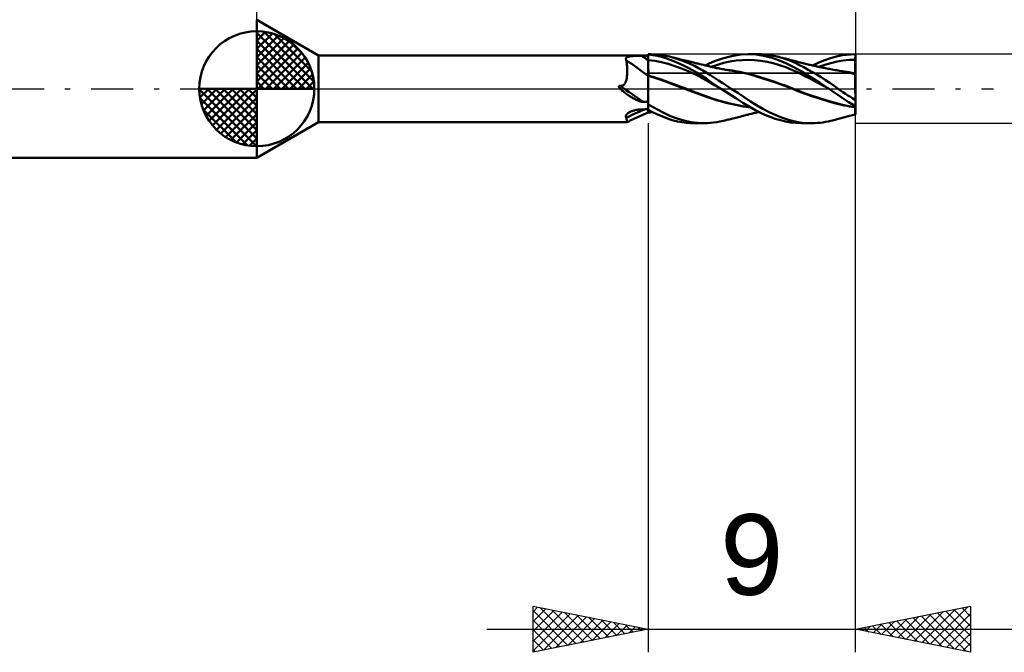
# Model space of a CAD drawing. Header units: millimetres. Extents: x -53 to 76, y -37 to 40.
# Tile 2 of 5: x -10 to 32, y -24 to 3. Entities that reach past the tile are written whole.
import ezdxf
from ezdxf.enums import TextEntityAlignment as Align

# ---------------------------------------------------------------- set-up
doc = ezdxf.new("R2010")
doc.units = ezdxf.units.MM
doc.header["$LTSCALE"] = 4.55
doc.linetypes.add('LONGDASH_DASH', pattern=[0.85, 0.4, -0.2, 0.05, -0.2])
for name, color, linetype in [('1', 4, 'CONTINUOUS'), ('2', 7, 'CONTINUOUS'), ('4', 2, 'LONGDASH_DASH'), ('CUT', 1, 'CONTINUOUS'), ('NOCUT', 7, 'CONTINUOUS'), ('SK1', 4, 'CONTINUOUS'), ('SK2', 7, 'CONTINUOUS'), ('SK4', 2, 'LONGDASH_DASH')]:
    doc.layers.add(name, color=color, linetype=linetype)
doc.styles.get("Standard").update_dxf_attribs({"font": 'Monospac821 BT'})

msp = doc.modelspace()

# ---------------------------------------------------------------- linework, layer by layer
at = {"layer": '1', "color": 4, "linetype": 'CONTINUOUS', "lineweight": 50}
for p, q in [((2.685, 1.45), (0, 3)), ((0, -3), (0, 3)), ((2.685, 1.45), (17, 1.45)), ((2.685, -1.45), (2.685, 1.45)), ((16.03, 1.308), (16.033, 1.322)), ((16.03, 1.293), (16.03, 1.308)), ((16.033, 1.278), (16.03, 1.293)), ((16.033, 1.322), (16.04, 1.334)), ((16.04, 1.334), (16.05, 1.346)), ((16.05, 1.346), (16.063, 1.357)), ((16.063, 1.357), (16.08, 1.367)), ((16.08, 1.367), (16.099, 1.376)), ((16.099, 1.376), (16.12, 1.383)), ((16.12, 1.383), (16.143, 1.39)), ((16.143, 1.39), (16.167, 1.397)), ((16.167, 1.397), (16.194, 1.402)), ((16.194, 1.402), (16.221, 1.407)), ((16.221, 1.407), (16.249, 1.411)), ((16.249, 1.411), (16.278, 1.415)), ((16.278, 1.415), (16.308, 1.418)), ((16.308, 1.418), (16.338, 1.421)), ((16.338, 1.421), (16.369, 1.423)), ((16.369, 1.423), (16.401, 1.425)), ((16.401, 1.425), (16.433, 1.427)), ((16.433, 1.427), (16.465, 1.429)), ((16.465, 1.429), (16.498, 1.43)), ((16.498, 1.43), (16.53, 1.431)), ((16.53, 1.431), (16.563, 1.432)), ((16.563, 1.432), (16.596, 1.433)), ((16.596, 1.433), (16.63, 1.434)), ((16.63, 1.434), (16.663, 1.434)), ((16.663, 1.434), (16.696, 1.434)), ((16.696, 1.434), (16.73, 1.435)), ((16.73, 1.435), (16.768, 1.435)), ((16.768, 1.435), (16.807, 1.435)), ((16.807, 1.435), (16.846, 1.435)), ((16.846, 1.435), (16.884, 1.435)), ((16.884, 1.435), (16.923, 1.435)), ((16.923, 1.435), (16.961, 1.435)), ((16.961, 1.435), (17, 1.435)), ((17, 1.5), (17.119, 1.5)), ((17, 0.515), (17, 1.5)), ((17.198, 1.461), (17, 1.485)), ((17, 1.446), (17, 1.48)), ((17, 1.446), (17, 1.48)), ((17.001, 1.412), (17, 1.446)), ((17.001, 1.412), (17, 1.446)), ((17.001, 1.378), (17.001, 1.412)), ((17.001, 1.378), (17.001, 1.412)), ((17.002, 1.345), (17.001, 1.378)), ((17.002, 1.345), (17.001, 1.378)), ((17.002, 1.311), (17.002, 1.345)), ((17.002, 1.311), (17.002, 1.345)), ((17.003, 1.277), (17.002, 1.311)), ((17.003, 1.277), (17.002, 1.311)), ((17.333, 1.493), (17.126, 1.5)), ((17.396, 1.426), (17.198, 1.461)), ((17.509, 1.477), (17.333, 1.493)), ((17.586, 1.38), (17.396, 1.426)), ((17.654, 1.456), (17.509, 1.477)), ((17.77, 1.324), (17.586, 1.38)), ((17.765, 1.435), (17.654, 1.456)), ((17.849, 1.416), (17.765, 1.435)), ((17.955, 1.257), (17.77, 1.324)), ((17.931, 1.396), (17.849, 1.416)), ((18.108, 1.347), (17.931, 1.396)), ((18.008, 1.376), (17.931, 1.396)), ((18.086, 1.357), (18.008, 1.376)), ((18.164, 1.337), (18.086, 1.357)), ((18.286, 1.29), (18.108, 1.347)), ((18.241, 1.317), (18.164, 1.337)), ((18.268, 1.311), (18.241, 1.317)), ((18.339, 1.293), (18.268, 1.311)), ((18.465, 1.226), (18.286, 1.29)), ((18.41, 1.275), (18.339, 1.293)), ((19.888, 1.197), (20.226, 1.319)), ((20.226, 1.319), (20.615, 1.421)), ((20.615, 1.421), (21.004, 1.482)), ((21.004, 1.482), (21.361, 1.5)), ((21.347, 1.5), (21.754, 1.5)), ((21.697, 1.48), (21.361, 1.5)), ((22.015, 1.429), (21.697, 1.48)), ((21.913, 1.496), (21.777, 1.5)), ((22.05, 1.487), (21.913, 1.496)), ((22.336, 1.351), (22.015, 1.429)), ((22.187, 1.472), (22.05, 1.487)), ((22.326, 1.452), (22.187, 1.472)), ((22.465, 1.427), (22.326, 1.452)), ((22.659, 1.246), (22.336, 1.351)), ((22.604, 1.396), (22.465, 1.427)), ((22.897, 1.314), (22.604, 1.396)), ((22.677, 1.379), (22.604, 1.396)), ((22.75, 1.361), (22.677, 1.379)), ((22.823, 1.343), (22.75, 1.361)), ((22.897, 1.325), (22.823, 1.343)), ((22.948, 1.312), (22.897, 1.325)), ((23.158, 1.219), (22.897, 1.314)), ((23.013, 1.295), (22.948, 1.312)), ((23.078, 1.278), (23.013, 1.295)), ((24.628, 1.221), (24.873, 1.308)), ((24.873, 1.308), (25.116, 1.382)), ((25.116, 1.382), (25.429, 1.453)), ((25.429, 1.453), (25.986, 1.5)), ((25.986, 1.5), (26, 1.5)), ((25.991, 1.5), (25.988, 1.5)), ((25.993, 1.5), (25.991, 1.5)), ((25.995, 1.5), (25.993, 1.5)), ((25.998, 1.5), (25.995, 1.5)), ((25.997, 1.29), (25.998, 1.324)), ((25.997, 1.29), (25.998, 1.324)), ((25.997, 1.256), (25.997, 1.29)), ((25.997, 1.256), (25.997, 1.29)), ((26, 1.5), (25.998, 1.5)), ((25.998, 1.358), (25.999, 1.392)), ((25.998, 1.358), (25.999, 1.392)), ((25.998, 1.324), (25.998, 1.358)), ((25.998, 1.324), (25.998, 1.358)), ((25.999, 1.427), (26, 1.461)), ((25.999, 1.427), (26, 1.461)), ((25.999, 1.392), (25.999, 1.427)), ((25.999, 1.392), (25.999, 1.427)), ((26, -1.121), (26, 1.5)), ((26, 1.461), (26, 1.495)), ((26, 1.461), (26, 1.495)), ((16.04, 1.263), (16.033, 1.278)), ((16.05, 1.247), (16.04, 1.263)), ((16.055, 1.219), (16.05, 1.247)), ((16.06, 1.19), (16.055, 1.219)), ((16.065, 1.159), (16.06, 1.19)), ((16.069, 1.126), (16.065, 1.159)), ((16.073, 1.092), (16.069, 1.126)), ((16.077, 1.056), (16.073, 1.092)), ((16.08, 1.019), (16.077, 1.056)), ((16.083, 0.98), (16.08, 1.019)), ((16.085, 0.94), (16.083, 0.98)), ((16.087, 0.899), (16.085, 0.94)), ((16.089, 0.857), (16.087, 0.899)), ((16.089, 0.813), (16.089, 0.857)), ((17, 1.243), (17, 1.243)), ((17.001, 1.243), (17, 1.243)), ((17.002, 1.243), (17.001, 1.243)), ((17.001, 1.243), (17.001, 1.243)), ((17.003, 1.243), (17.002, 1.243)), ((17.002, 1.243), (17.002, 1.243)), ((17.003, 1.243), (17.003, 1.277)), ((17.003, 1.243), (17.003, 1.277)), ((17.003, 1.196), (17.003, 1.243)), ((17.003, 1.196), (17.003, 1.243)), ((17.291, 1.21), (17.003, 1.243)), ((17.004, 1.15), (17.003, 1.196)), ((17.004, 1.15), (17.003, 1.196)), ((17.005, 1.103), (17.004, 1.15)), ((17.005, 1.103), (17.004, 1.15)), ((17.005, 1.057), (17.005, 1.103)), ((17.005, 1.057), (17.005, 1.103)), ((17.006, 1.012), (17.005, 1.057)), ((17.006, 1.012), (17.005, 1.057)), ((17.006, 0.967), (17.006, 1.012)), ((17.006, 0.967), (17.006, 1.012)), ((17.007, 0.923), (17.006, 0.967)), ((17.007, 0.924), (17.006, 0.967)), ((17.007, 0.882), (17.007, 0.924)), ((17.007, 0.881), (17.007, 0.923)), ((17.007, 0.841), (17.007, 0.882)), ((17.007, 0.841), (17.007, 0.881)), ((17.58, 1.156), (17.291, 1.21)), ((17.868, 1.078), (17.58, 1.156)), ((18.157, 0.984), (17.868, 1.078)), ((18.147, 1.18), (17.955, 1.257)), ((18.343, 1.095), (18.147, 1.18)), ((18.445, 0.876), (18.157, 0.984)), ((18.54, 1.003), (18.343, 1.095)), ((18.481, 1.258), (18.41, 1.275)), ((18.734, 0.757), (18.445, 0.876)), ((18.646, 1.155), (18.465, 1.226)), ((18.552, 1.24), (18.481, 1.258)), ((18.737, 0.905), (18.54, 1.003)), ((18.617, 1.224), (18.552, 1.24)), ((18.678, 1.209), (18.617, 1.224)), ((18.829, 1.075), (18.646, 1.155)), ((18.74, 1.194), (18.678, 1.209)), ((18.933, 0.799), (18.737, 0.905)), ((18.801, 1.179), (18.74, 1.194)), ((18.862, 1.164), (18.801, 1.179)), ((19.011, 0.989), (18.829, 1.075)), ((18.915, 1.151), (18.862, 1.164)), ((18.968, 1.138), (18.915, 1.151)), ((19.019, 1.126), (18.968, 1.138)), ((19.193, 0.895), (19.011, 0.989)), ((19.07, 1.113), (19.019, 1.126)), ((19.121, 1.1), (19.07, 1.113)), ((19.173, 1.088), (19.121, 1.1)), ((19.242, 1.071), (19.173, 1.088)), ((19.372, 0.794), (19.193, 0.895)), ((19.311, 1.054), (19.242, 1.071)), ((19.397, 1.033), (19.311, 1.054)), ((19.483, 1.012), (19.397, 1.033)), ((19.561, 0.993), (19.483, 1.012)), ((19.494, 1.009), (19.648, 1.088)), ((19.639, 0.973), (19.561, 0.993)), ((19.716, 0.955), (19.639, 0.973)), ((19.648, 1.088), (19.888, 1.197)), ((19.793, 0.937), (19.716, 0.955)), ((19.742, 0.949), (20.011, 1.043)), ((19.881, 0.918), (19.793, 0.937)), ((19.969, 0.899), (19.881, 0.918)), ((20.036, 0.885), (19.969, 0.899)), ((20.011, 1.043), (20.28, 1.119)), ((20.104, 0.872), (20.036, 0.885)), ((20.156, 0.862), (20.104, 0.872)), ((20.208, 0.852), (20.156, 0.862)), ((20.28, 1.119), (20.55, 1.178)), ((20.55, 1.178), (20.819, 1.22)), ((20.819, 1.22), (21.088, 1.247)), ((21.088, 1.247), (21.357, 1.255)), ((21.626, 1.244), (21.357, 1.255)), ((21.896, 1.214), (21.626, 1.244)), ((22.165, 1.168), (21.896, 1.214)), ((22.434, 1.106), (22.165, 1.168)), ((22.703, 1.029), (22.434, 1.106)), ((22.981, 1.115), (22.659, 1.246)), ((22.973, 0.936), (22.703, 1.029)), ((23.242, 0.825), (22.973, 0.936)), ((23.3, 0.956), (22.981, 1.115)), ((23.143, 1.261), (23.078, 1.278)), ((23.207, 1.244), (23.143, 1.261)), ((23.381, 1.12), (23.158, 1.219)), ((23.282, 1.224), (23.207, 1.244)), ((23.34, 1.208), (23.282, 1.224)), ((23.641, 0.759), (23.3, 0.956)), ((23.399, 1.192), (23.34, 1.208)), ((23.573, 1.025), (23.381, 1.12)), ((23.458, 1.176), (23.399, 1.192)), ((23.517, 1.16), (23.458, 1.176)), ((23.606, 1.137), (23.517, 1.16)), ((23.76, 0.929), (23.573, 1.025)), ((23.662, 1.123), (23.606, 1.137)), ((23.717, 1.109), (23.662, 1.123)), ((23.772, 1.095), (23.717, 1.109)), ((23.948, 0.827), (23.76, 0.929)), ((23.828, 1.081), (23.772, 1.095)), ((23.887, 1.067), (23.828, 1.081)), ((23.946, 1.053), (23.887, 1.067)), ((23.994, 1.041), (23.946, 1.053)), ((24.042, 1.03), (23.994, 1.041)), ((24.09, 1.019), (24.042, 1.03)), ((24.138, 1.008), (24.09, 1.019)), ((24.137, 1.009), (24.382, 1.121)), ((24.217, 0.991), (24.138, 1.008)), ((24.297, 0.973), (24.217, 0.991)), ((24.373, 0.957), (24.297, 0.973)), ((24.448, 0.941), (24.373, 0.957)), ((24.382, 1.121), (24.628, 1.221)), ((24.41, 0.949), (24.675, 1.037)), ((24.498, 0.931), (24.448, 0.941)), ((24.548, 0.921), (24.498, 0.931)), ((24.598, 0.911), (24.548, 0.921)), ((24.648, 0.901), (24.598, 0.911)), ((24.703, 0.89), (24.648, 0.901)), ((24.675, 1.037), (24.939, 1.113)), ((24.759, 0.879), (24.703, 0.89)), ((24.816, 0.868), (24.759, 0.879)), ((24.874, 0.857), (24.816, 0.868)), ((24.932, 0.846), (24.874, 0.857)), ((24.939, 1.113), (25.204, 1.176)), ((25.204, 1.176), (25.468, 1.222)), ((25.468, 1.222), (25.733, 1.248)), ((25.733, 1.248), (25.997, 1.256)), ((25.992, 0.835), (25.993, 0.87)), ((25.992, 0.835), (25.993, 0.869)), ((25.993, 0.946), (25.994, 0.986)), ((25.993, 0.945), (25.994, 0.986)), ((25.993, 0.907), (25.993, 0.946)), ((25.993, 0.906), (25.993, 0.945)), ((25.993, 0.87), (25.993, 0.907)), ((25.993, 0.869), (25.993, 0.906)), ((25.994, 1.029), (25.995, 1.073)), ((25.994, 1.029), (25.995, 1.072)), ((25.994, 0.986), (25.994, 1.029)), ((25.994, 0.986), (25.994, 1.029)), ((25.995, 1.117), (25.996, 1.163)), ((25.995, 1.117), (25.996, 1.163)), ((25.995, 1.073), (25.995, 1.117)), ((25.995, 1.072), (25.995, 1.117)), ((25.996, 1.163), (25.997, 1.209)), ((25.996, 1.163), (25.997, 1.209)), ((25.998, 1.256), (25.997, 1.256)), ((25.997, 1.209), (25.997, 1.256)), ((25.997, 1.209), (25.997, 1.256)), ((25.999, 1.256), (25.998, 1.256)), ((25.998, 1.256), (25.998, 1.256)), ((26, 1.256), (25.999, 1.256)), ((25.999, 1.256), (25.999, 1.256)), ((26, 1.256), (26, 1.256)), ((16.061, 0.404), (16.067, 0.439)), ((16.067, 0.439), (16.073, 0.476)), ((16.073, 0.476), (16.077, 0.514)), ((16.077, 0.514), (16.081, 0.554)), ((16.081, 0.554), (16.084, 0.595)), ((16.084, 0.595), (16.087, 0.637)), ((16.087, 0.637), (16.088, 0.68)), ((16.088, 0.68), (16.089, 0.724)), ((16.09, 0.768), (16.089, 0.813)), ((16.089, 0.724), (16.09, 0.768)), ((17.003, 0.57), (17, 0.571)), ((17.003, 0.557), (17, 0.558)), ((17, 0.48), (17, 0.515)), ((17, 0.442), (17, 0.48)), ((17, 0.4), (17, 0.442)), ((17.004, 0.57), (17.003, 0.57)), ((17.004, 0.557), (17.003, 0.557)), ((17.005, 0.57), (17.004, 0.57)), ((17.005, 0.557), (17.004, 0.557)), ((17.007, 0.569), (17.005, 0.57)), ((17.007, 0.556), (17.005, 0.557)), ((17.006, 0.398), (17.007, 0.443)), ((17.006, 0.364), (17.007, 0.437)), ((17.008, 0.802), (17.007, 0.841)), ((17.008, 0.802), (17.007, 0.841)), ((17.008, 0.569), (17.007, 0.569)), ((17.008, 0.556), (17.007, 0.556)), ((17.007, 0.501), (17.008, 0.556)), ((17.007, 0.484), (17.008, 0.522)), ((17.007, 0.437), (17.007, 0.501)), ((17.007, 0.443), (17.007, 0.484)), ((17.008, 0.765), (17.008, 0.802)), ((17.008, 0.765), (17.008, 0.802)), ((17.008, 0.731), (17.008, 0.765)), ((17.008, 0.731), (17.008, 0.765)), ((17.009, 0.699), (17.008, 0.731)), ((17.009, 0.699), (17.008, 0.731)), ((17.008, 0.6), (17.009, 0.62)), ((17.008, 0.6), (17.009, 0.62)), ((17.008, 0.583), (17.008, 0.6)), ((17.008, 0.583), (17.008, 0.6)), ((17.008, 0.569), (17.008, 0.583)), ((17.008, 0.569), (17.008, 0.583)), ((17.285, 0.488), (17.008, 0.569)), ((17.008, 0.567), (17.008, 0.569)), ((17.008, 0.556), (17.008, 0.569)), ((17.381, 0.444), (17.008, 0.556)), ((17.008, 0.522), (17.008, 0.556)), ((17.009, 0.67), (17.009, 0.699)), ((17.009, 0.67), (17.009, 0.699)), ((17.009, 0.643), (17.009, 0.67)), ((17.009, 0.643), (17.009, 0.67)), ((17.009, 0.62), (17.009, 0.643)), ((17.009, 0.62), (17.009, 0.643)), ((17.562, 0.397), (17.285, 0.488)), ((17.758, 0.31), (17.381, 0.444)), ((19.022, 0.626), (18.734, 0.757)), ((19.129, 0.687), (18.933, 0.799)), ((19.311, 0.481), (19.022, 0.626)), ((19.324, 0.567), (19.129, 0.687)), ((19.599, 0.321), (19.311, 0.481)), ((19.518, 0.441), (19.324, 0.567)), ((19.543, 0.69), (19.372, 0.794)), ((19.755, 0.276), (19.518, 0.441)), ((19.709, 0.582), (19.543, 0.69)), ((19.881, 0.469), (19.709, 0.582)), ((20.059, 0.354), (19.881, 0.469)), ((20.26, 0.843), (20.208, 0.852)), ((20.313, 0.834), (20.26, 0.843)), ((20.363, 0.825), (20.313, 0.834)), ((20.414, 0.817), (20.363, 0.825)), ((20.475, 0.807), (20.414, 0.817)), ((20.56, 0.799), (20.454, 0.811)), ((20.536, 0.797), (20.475, 0.807)), ((20.598, 0.788), (20.536, 0.797)), ((20.666, 0.785), (20.56, 0.799)), ((20.659, 0.779), (20.598, 0.788)), ((20.995, 0.722), (20.659, 0.779)), ((20.773, 0.769), (20.666, 0.785)), ((20.879, 0.752), (20.773, 0.769)), ((20.986, 0.732), (20.879, 0.752)), ((21.092, 0.711), (20.986, 0.732)), ((21.329, 0.647), (20.995, 0.722)), ((21.364, 0.649), (21.092, 0.711)), ((21.629, 0.561), (21.329, 0.647)), ((21.636, 0.573), (21.364, 0.649)), ((21.941, 0.463), (21.629, 0.561)), ((21.909, 0.491), (21.636, 0.573)), ((22.181, 0.405), (21.909, 0.491)), ((22.255, 0.362), (21.941, 0.463)), ((23.511, 0.697), (23.242, 0.825)), ((23.78, 0.564), (23.511, 0.697)), ((24.035, 0.52), (23.641, 0.759)), ((24.05, 0.426), (23.78, 0.564)), ((24.138, 0.721), (23.948, 0.827)), ((24.44, 0.266), (24.035, 0.52)), ((24.328, 0.61), (24.138, 0.721)), ((24.517, 0.496), (24.328, 0.61)), ((24.707, 0.377), (24.517, 0.496)), ((24.989, 0.835), (24.932, 0.846)), ((25.069, 0.82), (24.989, 0.835)), ((25.129, 0.81), (25.069, 0.82)), ((25.188, 0.799), (25.129, 0.81)), ((25.229, 0.797), (25.13, 0.81)), ((25.248, 0.789), (25.188, 0.799)), ((25.328, 0.783), (25.229, 0.797)), ((25.307, 0.779), (25.248, 0.789)), ((25.42, 0.76), (25.307, 0.779)), ((25.427, 0.767), (25.328, 0.783)), ((25.533, 0.738), (25.42, 0.76)), ((25.526, 0.75), (25.427, 0.767)), ((25.625, 0.732), (25.526, 0.75)), ((25.647, 0.716), (25.533, 0.738)), ((25.724, 0.712), (25.625, 0.732)), ((25.761, 0.691), (25.647, 0.716)), ((25.769, 0.703), (25.724, 0.712)), ((25.877, 0.665), (25.761, 0.691)), ((25.813, 0.693), (25.769, 0.703)), ((25.858, 0.683), (25.813, 0.693)), ((25.903, 0.673), (25.858, 0.683)), ((25.992, 0.638), (25.877, 0.665)), ((25.947, 0.663), (25.903, 0.673)), ((25.992, 0.653), (25.947, 0.663)), ((25.991, 0.746), (25.992, 0.773)), ((25.991, 0.746), (25.992, 0.773)), ((25.991, 0.723), (25.991, 0.746)), ((25.991, 0.722), (25.991, 0.746)), ((25.991, 0.702), (25.991, 0.723)), ((25.991, 0.702), (25.991, 0.722)), ((25.991, 0.684), (25.991, 0.702)), ((25.991, 0.684), (25.991, 0.702)), ((25.992, 0.67), (25.991, 0.684)), ((25.992, 0.67), (25.991, 0.684)), ((25.992, 0.803), (25.992, 0.835)), ((25.992, 0.802), (25.992, 0.835)), ((25.992, 0.773), (25.992, 0.803)), ((25.992, 0.773), (25.992, 0.802)), ((25.992, 0.66), (25.992, 0.67)), ((25.992, 0.66), (25.992, 0.67)), ((25.992, 0.652), (25.992, 0.66)), ((25.992, 0.652), (25.992, 0.66)), ((25.993, 0.652), (25.992, 0.653)), ((25.992, 0.646), (25.992, 0.652)), ((25.992, 0.644), (25.992, 0.646)), ((25.992, 0.644), (25.992, 0.646)), ((25.992, 0.638), (25.992, 0.644)), ((25.992, 0.621), (25.992, 0.638)), ((25.992, 0.621), (25.992, 0.638)), ((25.993, 0.638), (25.992, 0.638)), ((25.993, 0.602), (25.992, 0.621)), ((25.993, 0.602), (25.992, 0.621)), ((25.995, 0.652), (25.993, 0.652)), ((25.995, 0.638), (25.993, 0.638)), ((25.993, 0.58), (25.993, 0.602)), ((25.993, 0.58), (25.993, 0.602)), ((25.993, 0.557), (25.993, 0.58)), ((25.993, 0.557), (25.993, 0.58)), ((25.993, 0.531), (25.993, 0.557)), ((25.993, 0.531), (25.993, 0.557)), ((25.994, 0.504), (25.993, 0.531)), ((25.994, 0.504), (25.993, 0.531)), ((25.994, 0.475), (25.994, 0.504)), ((25.994, 0.475), (25.994, 0.504)), ((25.994, 0.444), (25.994, 0.475)), ((25.994, 0.444), (25.994, 0.475)), ((25.995, 0.411), (25.994, 0.444)), ((25.995, 0.411), (25.994, 0.444)), ((25.996, 0.652), (25.995, 0.652)), ((26, 0.636), (25.995, 0.638)), ((25.997, 0.651), (25.996, 0.652)), ((26, 0.651), (25.997, 0.651)), ((15.729, 0.099), (15.73, 0.103)), ((15.729, 0.094), (15.729, 0.099)), ((15.729, 0.089), (15.729, 0.094)), ((15.73, 0.084), (15.729, 0.089)), ((15.73, 0.103), (15.732, 0.108)), ((15.732, 0.08), (15.73, 0.084)), ((15.732, 0.108), (15.734, 0.112)), ((15.733, 0.075), (15.732, 0.08)), ((15.735, 0.071), (15.733, 0.075)), ((15.734, 0.112), (15.738, 0.115)), ((15.738, 0.066), (15.735, 0.071)), ((15.738, 0.115), (15.742, 0.117)), ((15.74, 0.062), (15.738, 0.066)), ((15.742, 0.057), (15.74, 0.062)), ((15.742, 0.117), (15.746, 0.119)), ((15.745, 0.053), (15.742, 0.057)), ((15.748, 0.049), (15.745, 0.053)), ((15.746, 0.119), (15.751, 0.12)), ((15.75, 0.045), (15.748, 0.049)), ((15.753, 0.041), (15.75, 0.045)), ((15.751, 0.12), (15.756, 0.121)), ((15.756, 0.037), (15.753, 0.041)), ((15.756, 0.121), (15.761, 0.121)), ((15.759, 0.032), (15.756, 0.037)), ((15.763, 0.028), (15.759, 0.032)), ((15.761, 0.121), (15.765, 0.122)), ((15.766, 0.024), (15.763, 0.028)), ((15.771, 0.121), (15.765, 0.122)), ((15.77, 0.019), (15.766, 0.024)), ((15.774, 0.014), (15.77, 0.019)), ((15.776, 0.121), (15.771, 0.121)), ((15.778, 0.01), (15.774, 0.014)), ((15.781, 0.121), (15.776, 0.121)), ((15.782, 0.005), (15.778, 0.01)), ((15.786, 0.12), (15.781, 0.121)), ((15.787, 0), (15.782, 0.005)), ((15.791, 0.119), (15.786, 0.12)), ((15.813, -0.027), (15.787, 0)), ((15.796, 0.118), (15.791, 0.119)), ((15.801, 0.117), (15.796, 0.118)), ((15.801, 0.117), (15.838, 0.123)), ((15.838, 0.123), (15.871, 0.132)), ((15.871, 0.132), (15.901, 0.144)), ((15.901, 0.144), (15.928, 0.16)), ((15.928, 0.16), (15.952, 0.178)), ((15.952, 0.178), (15.974, 0.2)), ((15.974, 0.2), (15.993, 0.224)), ((15.993, 0.224), (16.009, 0.251)), ((16.009, 0.251), (16.023, 0.278)), ((16.023, 0.278), (16.034, 0.307)), ((16.034, 0.307), (16.044, 0.338)), ((16.044, 0.338), (16.053, 0.37)), ((16.053, 0.37), (16.061, 0.404)), ((17, 0.356), (17, 0.4)), ((17, 0.309), (17, 0.356)), ((17, 0.259), (17, 0.309)), ((17, 0.207), (17, 0.259)), ((17, 0.152), (17, 0.207)), ((17, 0.096), (17, 0.152)), ((17, 0.037), (17, 0.096)), ((17, -0.023), (17, 0.037)), ((17.003, -0.056), (17.004, 0)), ((17.003, -0.089), (17.004, 0)), ((17.004, 0.1), (17.005, 0.195)), ((17.004, 0.127), (17.005, 0.187)), ((17.004, 0.064), (17.004, 0.127)), ((17.004, 0), (17.004, 0.1)), ((17.004, 0), (17.004, 0.064)), ((17.005, 0.283), (17.006, 0.364)), ((17.005, 0.244), (17.006, 0.298)), ((17.005, 0.195), (17.005, 0.283)), ((17.005, 0.187), (17.005, 0.244)), ((17.006, 0.35), (17.006, 0.398)), ((17.006, 0.298), (17.006, 0.35)), ((17.839, 0.296), (17.562, 0.397)), ((18.279, 0.11), (17.758, 0.31)), ((18.116, 0.192), (17.839, 0.296)), ((18.394, 0.089), (18.116, 0.192)), ((18.946, -0.131), (18.279, 0.11)), ((18.671, -0.013), (18.394, 0.089)), ((19.888, 0.153), (19.599, 0.321)), ((20.163, 0), (19.755, 0.276)), ((20.177, -0.009), (19.888, 0.153)), ((20.239, 0.237), (20.059, 0.354)), ((20.165, -0.002), (20.163, 0)), ((20.421, 0.119), (20.239, 0.237)), ((20.603, 0), (20.421, 0.119)), ((22.453, 0.314), (22.181, 0.405)), ((22.577, 0.254), (22.255, 0.362)), ((22.725, 0.218), (22.453, 0.314)), ((22.898, 0.139), (22.577, 0.254)), ((22.998, 0.118), (22.725, 0.218)), ((23.212, 0.018), (22.898, 0.139)), ((23.27, 0.011), (22.998, 0.118)), ((23.507, -0.105), (23.212, 0.018)), ((23.542, -0.098), (23.27, 0.011)), ((24.319, 0.286), (24.05, 0.426)), ((24.588, 0.142), (24.319, 0.286)), ((24.846, 0), (24.44, 0.266)), ((24.857, -0.008), (24.588, 0.142)), ((24.895, 0.253), (24.707, 0.377)), ((25.08, 0.126), (24.895, 0.253)), ((25.258, 0), (25.08, 0.126)), ((25.359, -0.072), (25.258, 0)), ((25.995, 0.376), (25.995, 0.411)), ((25.995, 0.377), (25.995, 0.411)), ((25.995, 0.34), (25.995, 0.377)), ((25.995, 0.34), (25.995, 0.376)), ((25.996, 0.303), (25.995, 0.34)), ((25.996, 0.302), (25.995, 0.34)), ((25.996, 0.263), (25.996, 0.303)), ((25.996, 0.263), (25.996, 0.302)), ((25.996, 0.222), (25.996, 0.263)), ((25.996, 0.223), (25.996, 0.263)), ((25.996, 0.181), (25.996, 0.223)), ((25.996, 0.18), (25.996, 0.222)), ((25.997, 0.137), (25.996, 0.181)), ((25.997, 0.137), (25.996, 0.18)), ((25.997, 0.093), (25.997, 0.137)), ((25.997, 0.092), (25.997, 0.137)), ((25.997, 0.047), (25.997, 0.093)), ((25.997, 0.047), (25.997, 0.092)), ((25.998, 0), (25.997, 0.047)), ((25.998, 0), (25.997, 0.047)), ((25.998, -0.041), (25.998, 0)), ((25.998, -0.041), (25.998, 0)), ((15.843, -0.056), (15.813, -0.027)), ((15.876, -0.086), (15.843, -0.056)), ((15.909, -0.114), (15.876, -0.086)), ((15.944, -0.142), (15.909, -0.114)), ((15.978, -0.169), (15.944, -0.142)), ((16.013, -0.195), (15.978, -0.169)), ((16.048, -0.221), (16.013, -0.195)), ((16.083, -0.246), (16.048, -0.221)), ((16.119, -0.27), (16.083, -0.246)), ((16.155, -0.294), (16.119, -0.27)), ((16.191, -0.318), (16.155, -0.294)), ((16.228, -0.341), (16.191, -0.318)), ((16.265, -0.364), (16.228, -0.341)), ((16.302, -0.386), (16.265, -0.364)), ((16.34, -0.407), (16.302, -0.386)), ((16.377, -0.428), (16.34, -0.407)), ((17, -0.085), (17, -0.023)), ((17, -0.149), (17, -0.085)), ((17, -0.213), (17, -0.149)), ((17, -0.279), (17, -0.213)), ((17, -0.346), (17, -0.279)), ((17, -0.413), (17, -0.346)), ((17, -0.481), (17, -0.413)), ((17.001, -0.373), (17.002, -0.277)), ((17.001, -0.418), (17.002, -0.356)), ((17.001, -0.471), (17.001, -0.373)), ((17.001, -0.48), (17.001, -0.418)), ((17.002, -0.182), (17.003, -0.089)), ((17.002, -0.173), (17.003, -0.114)), ((17.002, -0.233), (17.002, -0.173)), ((17.002, -0.277), (17.002, -0.182)), ((17.002, -0.294), (17.002, -0.233)), ((17.002, -0.356), (17.002, -0.294)), ((17.003, -0.114), (17.003, -0.056)), ((18.948, -0.115), (18.671, -0.013)), ((19.541, -0.35), (18.946, -0.131)), ((19.225, -0.217), (18.948, -0.115)), ((19.502, -0.319), (19.225, -0.217)), ((19.779, -0.42), (19.502, -0.319)), ((19.974, -0.502), (19.541, -0.35)), ((20.056, -0.509), (19.779, -0.42)), ((20.167, -0.003), (20.165, -0.002)), ((20.17, -0.005), (20.167, -0.003)), ((20.172, -0.006), (20.17, -0.005)), ((20.174, -0.008), (20.172, -0.006)), ((20.177, -0.009), (20.174, -0.008)), ((20.49, -0.214), (20.177, -0.009)), ((20.805, -0.414), (20.49, -0.214)), ((20.89, -0.187), (20.603, 0)), ((21.117, -0.609), (20.805, -0.414)), ((21.171, -0.371), (20.89, -0.187)), ((21.44, -0.55), (21.171, -0.371)), ((23.826, -0.228), (23.507, -0.105)), ((23.814, -0.202), (23.542, -0.098)), ((24.087, -0.299), (23.814, -0.202)), ((24.149, -0.339), (23.826, -0.228)), ((24.359, -0.39), (24.087, -0.299)), ((24.48, -0.444), (24.149, -0.339)), ((24.631, -0.476), (24.359, -0.39)), ((24.848, -0.001), (24.846, 0)), ((24.85, -0.003), (24.848, -0.001)), ((24.851, -0.004), (24.85, -0.003)), ((24.855, -0.006), (24.851, -0.004)), ((24.857, -0.008), (24.855, -0.006)), ((24.982, -0.093), (24.857, -0.008)), ((25.107, -0.179), (24.982, -0.093)), ((25.237, -0.271), (25.107, -0.179)), ((25.425, -0.401), (25.237, -0.271)), ((25.462, -0.145), (25.359, -0.072)), ((25.681, -0.568), (25.425, -0.401)), ((25.568, -0.218), (25.462, -0.145)), ((25.676, -0.29), (25.568, -0.218)), ((25.783, -0.36), (25.676, -0.29)), ((25.892, -0.429), (25.783, -0.36)), ((25.998, -0.083), (25.998, -0.041)), ((25.998, -0.083), (25.998, -0.041)), ((25.998, -0.126), (25.998, -0.083)), ((25.998, -0.126), (25.998, -0.083)), ((25.998, -0.169), (25.998, -0.126)), ((25.998, -0.169), (25.998, -0.126)), ((25.999, -0.213), (25.998, -0.169)), ((25.999, -0.213), (25.998, -0.169)), ((25.999, -0.258), (25.999, -0.213)), ((25.999, -0.257), (25.999, -0.213)), ((25.999, -0.302), (25.999, -0.257)), ((25.999, -0.302), (25.999, -0.258)), ((25.999, -0.347), (25.999, -0.302)), ((25.999, -0.347), (25.999, -0.302)), ((26, -0.392), (25.999, -0.347)), ((26, -0.392), (25.999, -0.347)), ((26, -0.437), (26, -0.392)), ((26, -0.437), (26, -0.392)), ((16.413, -0.447), (16.377, -0.428)), ((16.449, -0.465), (16.413, -0.447)), ((16.483, -0.482), (16.449, -0.465)), ((16.516, -0.498), (16.483, -0.482)), ((16.548, -0.511), (16.516, -0.498)), ((16.578, -0.524), (16.548, -0.511)), ((16.607, -0.535), (16.578, -0.524)), ((16.634, -0.545), (16.607, -0.535)), ((16.659, -0.553), (16.634, -0.545)), ((16.683, -0.56), (16.659, -0.553)), ((16.708, -0.566), (16.683, -0.56)), ((16.734, -0.57), (16.708, -0.566)), ((16.758, -0.571), (16.734, -0.57)), ((16.758, -0.571), (16.782, -0.565)), ((16.81, -0.566), (16.782, -0.565)), ((16.839, -0.568), (16.81, -0.566)), ((16.87, -0.571), (16.839, -0.568)), ((16.901, -0.574), (16.87, -0.571)), ((16.933, -0.578), (16.901, -0.574)), ((16.966, -0.583), (16.933, -0.578)), ((17, -0.589), (16.966, -0.583)), ((17, -0.569), (17.001, -0.471)), ((17, -0.549), (17, -0.481)), ((17, -0.605), (17.001, -0.542)), ((17, -0.566), (17, -0.549)), ((17, -0.583), (17, -0.566)), ((17, -0.668), (17, -0.569)), ((17, -0.6), (17, -0.583)), ((17, -0.617), (17, -0.6)), ((17, -0.668), (17, -0.605)), ((17, -0.634), (17, -0.617)), ((17, -0.651), (17, -0.634)), ((17, -0.668), (17, -0.651)), ((17, -0.921), (17, -0.668)), ((17, -0.67), (17, -0.668)), ((17, -0.672), (17, -0.67)), ((17, -0.674), (17, -0.672)), ((17, -0.675), (17, -0.674)), ((17, -0.677), (17, -0.675)), ((17, -0.679), (17, -0.677)), ((17, -0.681), (17, -0.679)), ((17.647, -1.037), (17, -0.681)), ((17, -0.924), (17, -0.681)), ((17.001, -0.542), (17.001, -0.48)), ((20.391, -0.618), (19.974, -0.502)), ((20.334, -0.588), (20.056, -0.509)), ((20.611, -0.657), (20.334, -0.588)), ((20.788, -0.706), (20.391, -0.618)), ((20.888, -0.716), (20.611, -0.657)), ((21.147, -0.77), (20.788, -0.706)), ((21.165, -0.767), (20.888, -0.716)), ((21.393, -0.778), (21.117, -0.609)), ((21.451, -0.814), (21.147, -0.77)), ((21.442, -0.807), (21.165, -0.767)), ((21.628, -0.916), (21.393, -0.778)), ((21.702, -0.718), (21.44, -0.55)), ((21.979, -0.878), (21.702, -0.718)), ((24.811, -0.542), (24.48, -0.444)), ((24.903, -0.557), (24.631, -0.476)), ((25.098, -0.623), (24.811, -0.542)), ((25.175, -0.633), (24.903, -0.557)), ((25.279, -0.672), (25.098, -0.623)), ((25.447, -0.701), (25.175, -0.633)), ((25.397, -0.701), (25.279, -0.672)), ((25.515, -0.727), (25.397, -0.701)), ((25.72, -0.755), (25.447, -0.701)), ((25.633, -0.75), (25.515, -0.727)), ((25.752, -0.771), (25.633, -0.75)), ((26, -0.757), (25.681, -0.568)), ((25.992, -0.796), (25.72, -0.755)), ((25.872, -0.788), (25.752, -0.771)), ((25.992, -0.803), (25.872, -0.788)), ((26, -0.496), (25.892, -0.429)), ((25.992, -0.76), (25.992, -0.753)), ((25.992, -0.76), (25.992, -0.753)), ((25.992, -0.767), (25.992, -0.76)), ((25.992, -0.767), (25.992, -0.76)), ((25.992, -0.774), (25.992, -0.767)), ((25.992, -0.774), (25.992, -0.767)), ((25.992, -0.781), (25.992, -0.774)), ((25.992, -0.781), (25.992, -0.774)), ((25.992, -0.788), (25.992, -0.781)), ((25.992, -0.788), (25.992, -0.781)), ((25.992, -0.796), (25.992, -0.788)), ((25.992, -0.796), (25.992, -0.788)), ((25.993, -0.796), (25.992, -0.796)), ((25.992, -0.797), (25.992, -0.796)), ((25.992, -0.797), (25.992, -0.796)), ((25.992, -0.798), (25.992, -0.797)), ((25.992, -0.798), (25.992, -0.797)), ((25.992, -0.799), (25.992, -0.798)), ((25.992, -0.799), (25.992, -0.798)), ((25.992, -0.8), (25.992, -0.799)), ((25.992, -0.8), (25.992, -0.799)), ((25.992, -0.801), (25.992, -0.8)), ((25.992, -0.801), (25.992, -0.8)), ((25.992, -0.802), (25.992, -0.801)), ((25.992, -0.802), (25.992, -0.801)), ((25.992, -0.803), (25.992, -0.802)), ((25.992, -0.803), (25.992, -0.802)), ((25.992, -0.84), (25.992, -0.803)), ((25.992, -0.84), (25.992, -0.803)), ((25.993, -0.803), (25.992, -0.803)), ((25.993, -0.875), (25.992, -0.84)), ((25.993, -0.875), (25.992, -0.84)), ((25.995, -0.796), (25.993, -0.796)), ((25.995, -0.804), (25.993, -0.803)), ((25.996, -0.796), (25.995, -0.796)), ((25.999, -0.804), (25.995, -0.804)), ((25.997, -0.796), (25.996, -0.796)), ((25.999, -0.797), (25.997, -0.796)), ((26, -0.797), (25.999, -0.797)), ((26, -0.804), (25.999, -0.804)), ((26, -0.483), (26, -0.437)), ((26, -0.483), (26, -0.437)), ((16.03, -1.192), (16.034, -1.173)), ((16.03, -1.212), (16.03, -1.192)), ((16.033, -1.23), (16.03, -1.212)), ((16.04, -1.248), (16.033, -1.23)), ((16.034, -1.173), (16.042, -1.153)), ((16.05, -1.264), (16.04, -1.248)), ((16.042, -1.153), (16.054, -1.133)), ((16.056, -1.291), (16.05, -1.264)), ((16.054, -1.133), (16.07, -1.113)), ((16.07, -1.113), (16.088, -1.094)), ((16.088, -1.094), (16.109, -1.076)), ((16.109, -1.076), (16.132, -1.059)), ((16.132, -1.059), (16.158, -1.042)), ((16.158, -1.042), (16.185, -1.026)), ((16.185, -1.026), (16.213, -1.012)), ((16.213, -1.012), (16.243, -0.997)), ((16.243, -0.997), (16.275, -0.984)), ((16.275, -0.984), (16.307, -0.972)), ((16.307, -0.972), (16.34, -0.961)), ((16.34, -0.961), (16.374, -0.951)), ((16.374, -0.951), (16.408, -0.941)), ((16.38, -1.314), (16.607, -1.21)), ((16.408, -0.941), (16.443, -0.933)), ((16.443, -0.933), (16.478, -0.926)), ((16.478, -0.926), (16.513, -0.919)), ((16.513, -0.919), (16.549, -0.914)), ((16.549, -0.914), (16.585, -0.909)), ((16.585, -0.909), (16.621, -0.905)), ((16.607, -1.21), (16.803, -1.123)), ((16.621, -0.905), (16.657, -0.902)), ((16.657, -0.902), (16.694, -0.9)), ((16.694, -0.9), (16.73, -0.899)), ((16.73, -0.899), (16.768, -0.899)), ((16.768, -0.899), (16.807, -0.898)), ((16.803, -1.123), (17, -1.039)), ((16.807, -0.898), (16.846, -0.898)), ((16.846, -0.898), (16.884, -0.897)), ((16.884, -0.897), (16.923, -0.896)), ((16.923, -0.896), (16.961, -0.896)), ((16.961, -0.896), (17, -0.895)), ((17.188, -1.018), (17, -0.924)), ((17, -0.957), (17, -0.924)), ((17, -0.984), (17, -0.957)), ((17, -1.007), (17, -0.984)), ((17, -1.025), (17, -1.007)), ((17, -1.038), (17, -1.025)), ((17, -1.046), (17, -1.038)), ((17, -1.048), (17, -1.046)), ((17, -1.048), (17.001, -1.048)), ((17.001, -1.048), (17.002, -1.048)), ((17.002, -1.048), (17.003, -1.048)), ((17.003, -1.048), (17.003, -1.047)), ((17.003, -1.047), (17.004, -1.047)), ((17.003, -1.048), (17.003, -1.048)), ((17.004, -1.044), (17.005, -1.034)), ((17.004, -1.044), (17.005, -1.034)), ((17.004, -1.047), (17.032, -1.041)), ((17.004, -1.047), (17.004, -1.044)), ((17.004, -1.047), (17.004, -1.044)), ((17.005, -1.017), (17.006, -0.993)), ((17.005, -1.017), (17.006, -0.993)), ((17.005, -1.034), (17.005, -1.017)), ((17.005, -1.034), (17.005, -1.017)), ((17.006, -0.964), (17.007, -0.928)), ((17.006, -0.964), (17.007, -0.928)), ((17.006, -0.993), (17.006, -0.964)), ((17.006, -0.993), (17.006, -0.964)), ((17.032, -1.041), (17.059, -1.035)), ((17.059, -1.035), (17.087, -1.028)), ((17.087, -1.028), (17.115, -1.022)), ((17.115, -1.022), (17.142, -1.015)), ((17.142, -1.015), (17.17, -1.009)), ((17.375, -1.106), (17.188, -1.018)), ((17.557, -1.187), (17.375, -1.106)), ((17.732, -1.259), (17.557, -1.187)), ((17.97, -1.19), (17.647, -1.037)), ((17.906, -1.321), (17.732, -1.259)), ((18.261, -1.299), (17.97, -1.19)), ((20.683, -1.293), (20.743, -1.279)), ((20.743, -1.279), (20.804, -1.263)), ((20.804, -1.263), (20.865, -1.248)), ((20.865, -1.248), (20.926, -1.233)), ((20.926, -1.233), (20.994, -1.216)), ((20.994, -1.216), (21.069, -1.197)), ((21.069, -1.197), (21.137, -1.18)), ((21.137, -1.18), (21.206, -1.162)), ((21.206, -1.162), (21.277, -1.143)), ((21.277, -1.143), (21.33, -1.13)), ((21.33, -1.13), (21.393, -1.113)), ((21.393, -1.113), (21.467, -1.094)), ((21.467, -1.094), (21.539, -1.075)), ((21.539, -1.075), (21.616, -1.055)), ((21.616, -1.055), (21.651, -1.046)), ((21.849, -1.031), (21.628, -0.916)), ((21.651, -1.046), (21.724, -1.028)), ((21.724, -1.028), (21.803, -1.009)), ((22.071, -1.134), (21.849, -1.031)), ((22.261, -1.021), (21.979, -0.878)), ((22.294, -1.225), (22.071, -1.134)), ((22.547, -1.149), (22.261, -1.021)), ((22.518, -1.303), (22.294, -1.225)), ((22.83, -1.26), (22.547, -1.149)), ((23.092, -1.347), (22.83, -1.26)), ((25.322, -1.295), (25.379, -1.28)), ((25.379, -1.28), (25.433, -1.266)), ((25.433, -1.266), (25.486, -1.251)), ((25.486, -1.251), (25.54, -1.237)), ((25.54, -1.237), (25.593, -1.223)), ((25.593, -1.223), (25.641, -1.211)), ((25.641, -1.211), (25.69, -1.198)), ((25.69, -1.198), (25.751, -1.183)), ((25.751, -1.183), (25.813, -1.167)), ((25.813, -1.167), (25.875, -1.152)), ((25.875, -1.152), (25.936, -1.137)), ((25.936, -1.137), (25.997, -1.122)), ((25.993, -0.908), (25.993, -0.875)), ((25.993, -0.908), (25.993, -0.875)), ((25.993, -0.939), (25.993, -0.908)), ((25.993, -0.939), (25.993, -0.908)), ((25.994, -0.967), (25.993, -0.939)), ((25.994, -0.967), (25.993, -0.939)), ((25.994, -0.994), (25.994, -0.967)), ((25.994, -0.994), (25.994, -0.967)), ((25.994, -1.033), (25.994, -0.994)), ((25.994, -1.033), (25.994, -0.994)), ((25.995, -1.065), (25.994, -1.033)), ((25.995, -1.065), (25.994, -1.033)), ((25.995, -1.09), (25.995, -1.065)), ((25.995, -1.09), (25.995, -1.065)), ((25.996, -1.108), (25.995, -1.09)), ((25.996, -1.108), (25.995, -1.09)), ((25.997, -1.119), (25.996, -1.108)), ((25.997, -1.119), (25.996, -1.108)), ((25.997, -1.122), (25.997, -1.119)), ((25.997, -1.122), (25.997, -1.119)), ((25.997, -1.122), (25.997, -1.122)), ((25.997, -1.122), (25.997, -1.122)), ((25.997, -1.122), (25.998, -1.122)), ((25.997, -1.122), (25.997, -1.122)), ((25.998, -1.122), (25.999, -1.122)), ((25.999, -1.122), (26, -1.121)), ((0, -3), (2.685, -1.45)), ((2.685, -1.45), (16.089, -1.45)), ((16.061, -1.316), (16.056, -1.291)), ((16.066, -1.338), (16.061, -1.316)), ((16.071, -1.359), (16.066, -1.338)), ((16.075, -1.378), (16.071, -1.359)), ((16.078, -1.394), (16.075, -1.378)), ((16.081, -1.409), (16.078, -1.394)), ((16.084, -1.421), (16.081, -1.409)), ((16.086, -1.431), (16.084, -1.421)), ((16.088, -1.439), (16.086, -1.431)), ((16.089, -1.445), (16.088, -1.439)), ((16.089, -1.45), (16.154, -1.419)), ((16.09, -1.449), (16.089, -1.445)), ((16.089, -1.45), (16.09, -1.449)), ((16.089, -1.45), (16.089, -1.45)), ((16.089, -1.45), (16.089, -1.45)), ((16.154, -1.419), (16.218, -1.389)), ((16.218, -1.389), (16.38, -1.314)), ((18.087, -1.376), (17.906, -1.321)), ((18.272, -1.421), (18.087, -1.376)), ((18.556, -1.385), (18.261, -1.299)), ((18.458, -1.455), (18.272, -1.421)), ((18.645, -1.48), (18.458, -1.455)), ((18.855, -1.448), (18.556, -1.385)), ((18.831, -1.495), (18.645, -1.48)), ((19.017, -1.5), (18.831, -1.495)), ((19.153, -1.487), (18.855, -1.448)), ((19.446, -1.5), (19.021, -1.5)), ((19.446, -1.5), (19.153, -1.487)), ((19.446, -1.5), (19.577, -1.497)), ((19.577, -1.497), (19.707, -1.488)), ((19.707, -1.488), (19.841, -1.474)), ((19.841, -1.474), (19.978, -1.453)), ((19.978, -1.453), (20.118, -1.428)), ((20.118, -1.428), (20.259, -1.396)), ((20.259, -1.396), (20.34, -1.377)), ((20.34, -1.377), (20.418, -1.358)), ((20.418, -1.358), (20.469, -1.346)), ((20.469, -1.346), (20.52, -1.333)), ((20.52, -1.333), (20.57, -1.321)), ((20.57, -1.321), (20.622, -1.308)), ((20.622, -1.308), (20.683, -1.293)), ((22.743, -1.369), (22.518, -1.303)), ((22.967, -1.423), (22.743, -1.369)), ((23.188, -1.464), (22.967, -1.423)), ((23.317, -1.409), (23.092, -1.347)), ((23.412, -1.49), (23.188, -1.464)), ((23.51, -1.45), (23.317, -1.409)), ((23.655, -1.5), (23.412, -1.49)), ((23.689, -1.477), (23.51, -1.45)), ((24.088, -1.5), (23.655, -1.5)), ((23.869, -1.493), (23.689, -1.477)), ((24.051, -1.5), (23.869, -1.493)), ((24.051, -1.5), (24.235, -1.497)), ((24.235, -1.497), (24.353, -1.49)), ((24.353, -1.49), (24.47, -1.479)), ((24.47, -1.479), (24.588, -1.465)), ((24.588, -1.465), (24.705, -1.446)), ((24.705, -1.446), (24.822, -1.423)), ((24.822, -1.423), (24.938, -1.397)), ((24.938, -1.397), (25.004, -1.38)), ((25.004, -1.38), (25.069, -1.363)), ((25.069, -1.363), (25.118, -1.35)), ((25.118, -1.35), (25.167, -1.337)), ((25.167, -1.337), (25.216, -1.324)), ((25.216, -1.324), (25.265, -1.311)), ((25.265, -1.311), (25.322, -1.295))]:
    msp.add_line(p, q, dxfattribs=at)
for centre, major_axis, ratio, start_param, end_param in [((29.832, 17.284), (-21.857, 11.075), 0.833007, 1.385136, 1.398733), ((29.656, 16.937), (-22.037, 11.166), 0.833007, 1.365139, 1.412675), ((29.354, 16.341), (-22.462, 11.381), 0.833007, 1.380753, 1.428411), ((29.656, -20.697), (-21.857, 11.516), 0.843905, 5.696762, 5.735825)]:
    msp.add_ellipse(centre, major_axis=major_axis, ratio=ratio, start_param=start_param, end_param=end_param, dxfattribs=at)
at = {"layer": '2', "color": 7, "linetype": 'CONTINUOUS', "lineweight": 25}
for p, q in [((0, 0), (0, 26)), ((26, 26), (26, 1.5)), ((39, 1.5), (26, 1.5)), ((26, -24.5), (26, 1.5)), ((17, -1.5), (17, -24.5)), ((26, -1.5), (39, -1.5)), ((12, -24.5), (12, -22.5)), ((12, -22.5), (17, -23.5)), ((12, -22.738), (12.199, -22.54)), ((12, -23.163), (12.552, -22.61)), ((12.306, -22.561), (13.871, -24.126)), ((26, -23.5), (31, -22.5)), ((28.9, -24.08), (30.35, -22.63)), ((29.254, -24.151), (30.881, -22.524)), ((30.281, -22.644), (31, -23.363)), ((30.634, -22.573), (31, -22.939)), ((30.988, -22.502), (31, -22.515)), ((31, -22.5), (31, -24.5)), ((12, -22.68), (13.517, -24.197)), ((12, -23.587), (12.906, -22.681)), ((12, -24.011), (13.259, -22.752)), ((12, -24.436), (13.613, -22.823)), ((12.45, -24.41), (13.966, -22.893)), ((12.836, -22.667), (14.224, -24.055)), ((12.98, -24.304), (14.32, -22.964)), ((13.367, -22.773), (14.578, -23.984)), ((13.51, -24.198), (14.674, -23.035)), ((13.897, -22.879), (14.931, -23.914)), ((14.427, -22.985), (15.285, -23.843)), ((14.958, -23.092), (15.638, -23.772)), ((27.486, -23.797), (28.229, -23.054)), ((27.84, -23.868), (28.759, -22.948)), ((28.159, -23.068), (29.239, -24.148)), ((28.193, -23.939), (29.29, -22.842)), ((28.513, -22.997), (29.769, -24.254)), ((28.547, -24.009), (29.82, -22.736)), ((28.866, -22.927), (30.3, -24.36)), ((29.22, -22.856), (30.83, -24.466)), ((29.574, -22.785), (31, -24.212)), ((29.607, -24.221), (31, -22.829)), ((29.927, -22.715), (31, -23.788)), ((10, -23.5), (33, -23.5)), ((12, -23.104), (13.163, -24.267)), ((17, -23.5), (12, -24.5)), ((14.041, -24.092), (15.027, -23.105)), ((14.571, -23.986), (15.381, -23.176)), ((15.101, -23.88), (15.734, -23.247)), ((15.488, -23.198), (15.992, -23.702)), ((15.632, -23.774), (16.088, -23.318)), ((16.018, -23.304), (16.345, -23.631)), ((16.162, -23.668), (16.441, -23.388)), ((16.548, -23.41), (16.699, -23.56)), ((16.692, -23.562), (16.795, -23.459)), ((31, -24.5), (26, -23.5)), ((26.038, -23.492), (26.057, -23.511)), ((26.072, -23.514), (26.108, -23.478)), ((26.392, -23.422), (26.587, -23.617)), ((26.425, -23.585), (26.638, -23.372)), ((26.745, -23.351), (27.118, -23.724)), ((26.779, -23.656), (27.169, -23.266)), ((27.099, -23.28), (27.648, -23.83)), ((27.133, -23.727), (27.699, -23.16)), ((27.452, -23.21), (28.178, -23.936)), ((27.806, -23.139), (28.709, -24.042)), ((29.961, -24.292), (31, -23.253)), ((12, -23.528), (12.81, -24.338)), ((30.315, -24.363), (31, -23.677)), ((12, -23.952), (12.456, -24.409)), ((30.668, -24.434), (31, -24.102)), ((12, -24.377), (12.103, -24.479))]:
    msp.add_line(p, q, dxfattribs=at)
at = {"layer": '4', "color": 2, "linetype": 'LONGDASH_DASH', "lineweight": 25}
msp.add_line((0, 0), (26, 0), dxfattribs=at)
at = {"layer": 'CUT', "color": 1, "linetype": 'CONTINUOUS', "lineweight": 25}
for p, q in [((26, 1.5), (17, 1.5)), ((17, 1.5), (17, 1.495)), ((17, 1.495), (17.01, 0.675)), ((25.99, 0.675), (26, 1.495)), ((26, 1.495), (26, 1.5)), ((17.01, 0.675), (25.99, 0.675))]:
    msp.add_line(p, q, dxfattribs=at)
at = {"layer": 'NOCUT', "color": 7, "linetype": 'CONTINUOUS', "lineweight": 25}
for p, q in [((2.685, 1.45), (0, 3)), ((0, 3), (0, 0)), ((17, 1.45), (2.685, 1.45)), ((17.01, 0.675), (17, 1.495)), ((17, 1.495), (17, 1.45)), ((26, 1.495), (25.99, 0.675)), ((26, 0), (26, 1.495)), ((25.99, 0.675), (17.01, 0.675)), ((0, 0), (26, 0))]:
    msp.add_line(p, q, dxfattribs=at)
at = {"layer": 'SK1', "color": 4, "linetype": 'CONTINUOUS', "lineweight": 50}
for p, q in [((0, 0), (0, 2.5)), ((0, 2.435), (0.063, 2.498)), ((0, 2.081), (0.387, 2.469)), ((0, 2.435), (2.435, 0)), ((0, 1.728), (0.677, 2.405)), ((0, 1.374), (0.941, 2.315)), ((0, 1.021), (1.182, 2.202)), ((0.308, 2.481), (2.481, 0.308)), ((0.761, 2.381), (2.381, 0.761)), ((0, 2.081), (2.081, 0)), ((0, 0.667), (1.401, 2.069)), ((0, 0.314), (1.604, 1.917)), ((0, 1.728), (1.728, 0)), ((0.04, 0), (1.787, 1.747)), ((1.486, 2.01), (2.01, 1.486)), ((0, 1.374), (1.374, 0)), ((0.393, 0), (1.953, 1.559)), ((0.747, 0), (2.101, 1.354)), ((0, 1.021), (1.021, 0)), ((1.101, 0), (2.229, 1.129)), ((1.454, 0), (2.338, 0.884)), ((0, 0.667), (0.667, 0)), ((1.808, 0), (2.423, 0.615)), ((0, 0), (-2.5, 0)), ((-2.498, -0.063), (-2.435, 0)), ((-2.469, -0.387), (-2.081, 0)), ((-2.405, -0.677), (-1.728, 0)), ((-2.315, -0.941), (-1.374, 0)), ((-2.202, -1.182), (-1.021, 0)), ((-2.161, 0), (0, -2.161)), ((-2.069, -1.401), (-0.667, 0)), ((-1.917, -1.604), (-0.314, 0)), ((-1.808, 0), (0, -1.808)), ((-1.454, 0), (0, -1.454)), ((-1.101, 0), (0, -1.101)), ((-0.747, 0), (0, -0.747)), ((-0.393, 0), (0, -0.393)), ((-0.04, 0), (0, -0.04)), ((0, 0.314), (0.314, 0)), ((0, 0), (2.5, 0)), ((0, -2.5), (0, 0)), ((2.161, 0), (2.479, 0.318)), ((-2.5, -0.015), (-0.015, -2.5)), ((-2.466, -0.402), (-0.402, -2.466)), ((-1.747, -1.787), (0, -0.04)), ((-1.559, -1.953), (0, -0.393)), ((-1.354, -2.101), (0, -0.747)), ((-2.337, -0.884), (-0.884, -2.337)), ((-1.129, -2.229), (0, -1.101)), ((-0.884, -2.338), (0, -1.454)), ((-0.615, -2.423), (0, -1.808)), ((-0.318, -2.479), (0, -2.161)), ((-35.2, -3), (0, -3))]:
    msp.add_line(p, q, dxfattribs=at)
for start, end in [(90, 180), (0, 90), (180, 270), (270, 0)]:
    msp.add_arc((0, 0), 2.5, start, end, dxfattribs=at)
at = {"layer": 'SK2', "color": 7, "linetype": 'CONTINUOUS', "lineweight": 25}
msp.add_line((26, 36), (26, 0), dxfattribs=at)
at = {"layer": 'SK4', "color": 2, "linetype": 'LONGDASH_DASH', "lineweight": 25}
msp.add_line((-42, 0), (32, 0), dxfattribs=at)

# ---------------------------------------------------------------- texts
at = {"layer": '2', "color": 7, "linetype": 'CONTINUOUS', "lineweight": 25}
msp.add_text('9', height=3.5, dxfattribs=at).set_placement((21.5, -22), align=Align.CENTER)

doc.saveas('drawing.dxf')
